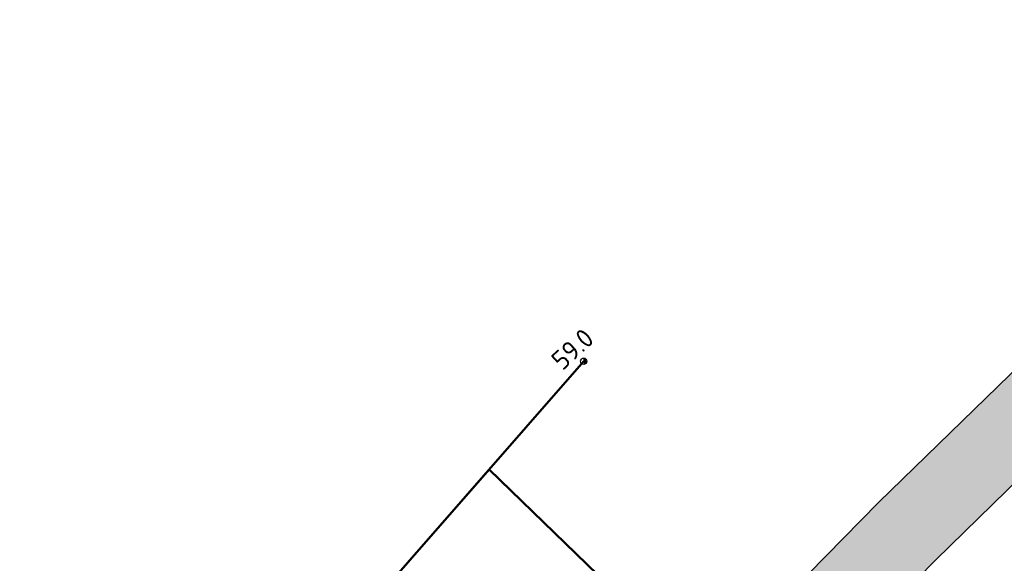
# Model space of a CAD drawing. Header units: metres. Extents: x 184077 to 190380, y 346696 to 349666.
# Tile 97 of 256: x 184657 to 184799, y 347856 to 347935. Entities that reach past the tile are written whole.
import ezdxf
from ezdxf import colors
from ezdxf.entities.mleader import LeaderData, LeaderLine
from ezdxf.enums import TextEntityAlignment as Align
from ezdxf.math import Vec2, Vec3

# ---------------------------------------------------------------- set-up
doc = ezdxf.new("R2010")
doc.units = ezdxf.units.M
for name, color, linetype, lineweight in [('B-ME-VH-VERHARDING_BESTORTING-A', 252, 'Continuous', 18), ('X-XX-AL-DETAIL1-T25-1000', 7, 'Continuous', 25), ('X-XX-AL-T25', 7, 'Continuous', 25)]:
    doc.layers.add(name, color=color, linetype=linetype, lineweight=lineweight)
doc.layers.add('hectometerpunten', color=7, linetype='Continuous')
doc.layers.add('hectometerpunten_001', color=1, linetype='Continuous')
doc.layers.add('N-WE-OG-HULPLIJN-GD', color=50, linetype='Continuous', lineweight=50, plot=False)
doc.styles.add('NLCS-ISO-M1000-T25', font='NLCS-ISO.ttf', dxfattribs={"height": 2.5})
doc.styles.add('NLCS-ISO-M500-T25', font='NLCS-ISO.ttf', dxfattribs={"height": 1.25})

# ---------------------------------------------------------------- blocks, each defined once
blk = doc.blocks.new('Rivier_kilometrering')
h = blk.add_hatch(color=256)
h.dxf.hatch_style = 1
h.paths.add_polyline_path([(-0.232, 0, 0.261667), (-0.121, -0.198), (0.121, 0.198, 0.585204)], flags=17)
h.paths.add_polyline_path([(0.232, 0, 1), (-0.232, 0, 1)])
blk.add_circle((0, 0), 0.232)
at = {"layer": 'X-XX-AL-T25', "ltscale": 0.1, "style": 'NLCS-ISO-M500-T25'}
blk.add_attdef('KILOMETER', text='', height=1.391, dxfattribs=at).set_placement((0, 0.5), align=Align.CENTER)

msp = doc.modelspace()

# ---------------------------------------------------------------- hatches: boundary and pattern name
at = {"layer": 'B-ME-VH-VERHARDING_BESTORTING-A'}
h = msp.add_hatch(dxfattribs=at)
h.set_pattern_fill('AVH-BESTORTING_02', color=256, scale=0.8, angle=61.237962, pattern_type=2)
h.set_pattern_definition([(289.25076, (185729.0097, 348953.4244), (32.32199505, -90.74848964), [1.07629, -106.552704]), (246.207662, (185729.36454, 348952.4083), (39.17966439, 88.005422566), [1.846944, -182.8474]), (193.74836, (185728.61944, 348950.71833), (115.63692193, 27.78673457), [1.302304, -128.928256]), (328.511662, (185728.87143, 348947.0209), (-136.41074187, 84.00065326), [1.681904, -166.508464]), (354.071662, (185730.30567, 348946.1424), (-103.40299655, 11.12749445), [1.64924, -163.274984]), (58.511662, (185731.9461, 348945.97207), (-84.00065326, -136.41074187), [1.681904, -166.508464]), (98.932162, (185732.8246, 348947.4063), (20.08797002, -129.662922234), [2.224232, -220.198792]), (133.493262, (185732.47925, 348949.60356), (-127.34036504, 133.77754095), [2.099904, -207.890568]), (182.667562, (185731.03394, 348951.12695), (-121.96413708, -6.06213162), [1.6876, -167.072584]), (236.47436, (185729.3482, 348951.0484), (49.35617072, 73.293715), [1.926656, -94.406104]), (283.635362, (185728.28406, 348949.44227), (30.9503709, -126.49930705), [2.491584, -246.667]), (200.05206, (185732.75245, 348953.9253), (-69.0237111, -25.9947665), [0.85041, -84.19075]), (232.707162, (185731.9536, 348953.6337), (64.06804821, 83.47026039), [1.617896, -160.172088]), (286.23796, (185730.9733, 348952.3466), (7.013008, -3.849385), [1.13137, -10.182336]), (264.43656, (185729.8623, 348952.3176), (5.2208975, 42.7637977), [0.609264, -60.31692]), (353.03936, (185729.8032, 348951.7112), (-24.8884015, 4.5351475), [0.861624, -42.219696]), (92.20176, (185730.6585, 348951.6068), (-2.4778847, 28.7377794), [1.39943, -45.248184]), (222.80306, (185730.6048, 348953.0052), (14.7117633, 10.1766363), [1.01193, -24.286296]), (77.62746, (185727.5706, 348947.64367), (17.45488068, 81.67819265), [1.4176, -140.34276]), (131.58416, (185727.87434, 348949.02835), (61.74555786, -70.39521758), [1.189288, -117.739264]), (354.43656, (185729.2022, 348953.7751), (-42.7637977, 5.2208975), [1.21852, -59.707664]), (44.84846, (185730.41494, 348953.65694), (-59.53281089, -58.58194639), [1.4176, -140.34276]), (40.68196, (185731.9187, 348945.2571), (-33.2729085, -27.36628793), [1.36704, -66.98499]), (356.01306, (185732.95534, 348946.1482), (-96.3899721, 7.27826195), [1.145424, -113.397144]), (128.03936, (185736.2537, 348949.9958), (-27.3662526, 33.27293774), [1.21852, -59.707664]), (78.59196, (185735.5028, 348950.9555), (-21.9900132, -106.56659826), [1.341048, -132.763392]), (130.68196, (185734.36745, 348946.5594), (27.36628793, -33.2729085), [0.68352, -67.66851]), (162.54786, (185736.0227, 348949.575), (-31.9014015, 8.384549), [0.40792, -40.38423]), (227.20176, (185735.6335, 348949.6974), (18.561145, 17.1896438), [1.64924, -31.3356]), (247.246962, (185734.513, 348948.48724), (31.48083574, 73.97943346), [1.5284, -151.311384]), (4.92806, (185731.2897, 348951.2604), (-17.8753966, 0.685751), [1.153776, -27.69063]), (54.395162, (185732.4392, 348951.35947), (79.46558791, 111.52228927), [2.014352, -199.420504]), (122.18336, (185733.6119, 348952.9972), (33.69350554, -54.99770944), [0.82365, -81.54139]), (151.23796, (185733.173, 348953.694), (-10.86239, -3.16362), [0.48, -7.52]), (181.49436, (185734.22564, 348948.46246), (64.48857034, 1.1062902), [1.11139, -110.02816]), (109.25076, (185733.1146, 348948.4335), (-32.32199505, 90.74848964), [2.152576, -105.476416]), (61.23796, (185732.405, 348950.466), (-3.16362, 10.86239), [2.08, -5.92]), (26.54276, (185733.40575, 348952.2891), (-87.58491347, -43.18429457), [1.264912, -125.226192]), (315.29256, (185734.5373, 348952.8543), (24.2026392, -22.41054005), [1.164816, -57.076064]), (268.883962, (185735.3652, 348952.0349), (-3.008166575, -171.7409404), [1.89652, -187.755792]), (236.664062, (185735.32824, 348950.13873), (-57.05495962, -87.31971053), [2.006392, -198.632592])])
h.paths.add_polyline_path([(184861.1932, 347926.1555), (184853.1075, 347934.6396), (184828.7934, 347911.4669), (184780.8611, 347864.7029), (184758.0561, 347841.5002), (184755.7666, 347839.1371), (184764.1838, 347830.9818), (184766.4442, 347833.3148), (184789.1335, 347856.3999), (184836.9288, 347903.0302)])

# ---------------------------------------------------------------- linework, layer by layer
for points in [[(184656.5174, 347686.2311), (184663.9067, 347703.4248), (184673.8557, 347727.3583), (184680.1468, 347741.3148), (184691.8124, 347761.573), (184708.1478, 347783.9781), (184719.1061, 347799.1201), (184725.8583, 347808.3835), (184740.5798, 347823.4626), (184758.0561, 347841.5002), (184780.8611, 347864.7029), (184801.5684, 347884.9055)], [(184809.7528, 347876.5166), (184789.1335, 347856.3999), (184766.4442, 347833.3148), (184748.9815, 347815.2913), (184734.2444, 347800.1962), (184726.077, 347792.2428), (184713.4841, 347779.4492), (184697.6737, 347757.7643), (184686.3681, 347738.1312), (184680.2615, 347724.5839), (184670.352, 347700.7455)]]:
    msp.add_lwpolyline(points, dxfattribs=at)
at = {"layer": 'N-WE-OG-HULPLIJN-GD'}
for points in [[(184738.163, 347885.1651), (184678.4082, 347816.7514)], [(184678.4082, 347816.7514), (184724.4567, 347869.4727), (184790.5487, 347805.4374)]]:
    msp.add_lwpolyline(points, dxfattribs=at)

# ---------------------------------------------------------------- block references
at = {"layer": 'hectometerpunten'}
ref = msp.add_blockref('Rivier_kilometrering', (184738.163, 347885.1651), dxfattribs=dict(at, xscale=2, yscale=2, zscale=2, rotation=42.41750409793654))
ref.add_attrib('KILOMETER', '59.0', dxfattribs={"layer": 'hectometerpunten_001', "height": 2.78191, "rotation": 42.417504, "style": 'NLCS-ISO-M500-T25'}).set_placement((184737.4885, 347885.9033), align=Align.CENTER)

# ---------------------------------------------------------------- leaders
at = {"layer": 'X-XX-AL-DETAIL1-T25-1000'}
ml = msp.add_multileader_mtext('Standard', dxfattribs=at)
ml.set_content('Herplaatsen radarbaak conf. vraagspec.', color=256, style='NLCS-ISO-M1000-T25')
ml.set_leader_properties(color=256, linetype='ByLayer', lineweight=-1)
ml.build(insert=Vec2(0, 0))
ml.multileader.update_dxf_attribs({"text_left_attachment_type": 5, "text_right_attachment_type": 5, "dogleg_length": 2.5, "arrow_head_size": 2.5})
ctx = ml.context
ctx.base_point, ctx.char_height, ctx.arrow_head_size, ctx.landing_gap_size, ctx.plane_origin, ctx.plane_x_axis, ctx.plane_y_axis = Vec3(184674.3948, 347778.67), 2.5, 2.5, 0.9, Vec3(184513.6265, 347787.8226), Vec3(0.73821992, 0.67456012), Vec3(-0.67456012, 0.73821992)
ctx.left_attachment, ctx.right_attachment = 5, 5
notes = []
notes.append((ctx, [(1, (1, 1, 0), (184672.5492, 347776.9836), (0.73821992, 0.67456012), 2.5, [(0, [(184698.2204, 347745.0532)], 0, [])])]))
ctx.mtext.insert, ctx.mtext.text_direction, ctx.mtext.rotation, ctx.mtext.width, ctx.mtext.flow_direction = Vec3(184672.8669, 347781.6763), Vec3(0.73821992, 0.67456012), 0.74036867, 113.780026, 5
for ctx, leaders in notes:
    for number, flags, end, landing, length, lines in leaders:
        leader = LeaderData()
        leader.index, (leader.has_last_leader_line, leader.has_dogleg_vector, leader.attachment_direction) = number, flags
        leader.last_leader_point, leader.dogleg_vector, leader.dogleg_length = Vec3(end), Vec3(landing), length
        for number, points, colour, breaks in lines:
            line = LeaderLine()
            line.index, line.vertices, line.color, line.breaks = number, Vec3.list(points), colors.encode_raw_color(colour), breaks
            leader.lines.append(line)
        ctx.leaders.append(leader)

doc.saveas('drawing.dxf')
